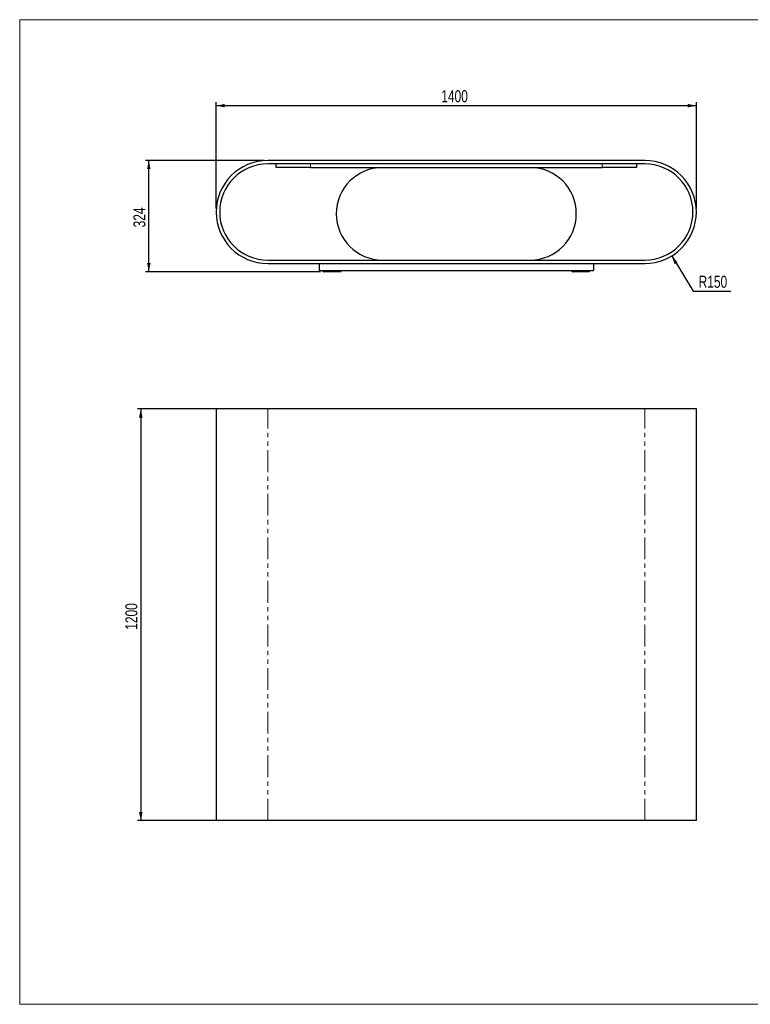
# Model space of a CAD drawing. Header units: millimetres. Extents: x 50 to 4150, y 50 to 2920.
# Tile 1 of 7: x 50 to 2181, y 50 to 2920. Entities that reach past the tile are written whole.
import ezdxf

# ---------------------------------------------------------------- set-up
doc = ezdxf.new("R2010")
doc.units = ezdxf.units.MM
doc.header["$LTSCALE"] = 10
doc.linetypes.add('PHANTOM', pattern=[12.7, 6.35, -1.27, 1.27, -1.27, 1.27, -1.27])
doc.layers.add('ANNOTAZIONI', color=8, linetype='Continuous')
doc.styles.add('SLDTEXTSTYLE4', font='ARIALN.TTF', dxfattribs={"width": 0.87})
doc.dimstyles.new('SLDDIMSTYLE0', dxfattribs={"dimtxt": 35, "dimasz": 25, "dimexe": 0, "dimexo": 0.0625, "dimgap": 8.75, "dimtad": 1, "dimdec": 1, "dimrnd": 1e-09, "dimzin": 12, "dimdsep": 46, "dimtxsty": 'SLDTEXTSTYLE4', "dimsah": 1, "dimcen": 0.09, "dimadec": 0, "dimazin": 3, "dimtfac": 1, "dimtdec": 1, "dimtofl": 0, "dimtmove": 0, "dimatfit": 3, "dimfxl": 1, "dimfrac": 2, "dimtolj": 1, "dimtzin": 12, "dimarcsym": 0})
doc.dimstyles.new('SLDDIMSTYLE1', dxfattribs={"dimtxt": 35, "dimasz": 25, "dimexe": 0, "dimexo": 0.0625, "dimgap": 8.75, "dimtad": 0, "dimtih": 1, "dimtoh": 1, "dimdec": 1, "dimrnd": 1e-09, "dimzin": 12, "dimdsep": 46, "dimtxsty": 'SLDTEXTSTYLE4', "dimsah": 1, "dimcen": 0, "dimadec": 0, "dimazin": 3, "dimtfac": 1, "dimtdec": 1, "dimtofl": 0, "dimtmove": 0, "dimatfit": 3, "dimfxl": 1, "dimfrac": 2, "dimtolj": 1, "dimtzin": 12, "dimarcsym": 0})

# ---------------------------------------------------------------- blocks, each defined once
blk = doc.blocks.new('_D')
at = {"layer": 'ANNOTAZIONI'}
for p, q in [((763.2, 2509.4), (416.6, 2509.4)), ((426.6, 2185.4), (426.6, 2509.4)), ((927.2, 2185.4), (416.6, 2185.4))]:
    blk.add_line(p, q, dxfattribs=at)
for points in [[(426.6, 2509.4), (421.5, 2484.4), (431.7, 2484.4)], [(426.6, 2185.4), (431.7, 2210.4), (421.5, 2210.4)]]:
    blk.add_solid(points, dxfattribs=at)
at = {"layer": 'ANNOTAZIONI', "insert": (381.5, 2314.5), "char_height": 35, "attachment_point": 1, "rotation": 90, "style": 'SLDTEXTSTYLE4'}
blk.add_mtext('324', dxfattribs=at)
blk = doc.blocks.new('_D_1')
at = {"layer": 'ANNOTAZIONI'}
for p, q in [((623.2, 2369.4), (623.2, 2679.4)), ((623.2, 2669.4), (2023.2, 2669.4)), ((2023.2, 2369.4), (2023.2, 2679.4))]:
    blk.add_line(p, q, dxfattribs=at)
for points in [[(623.2, 2669.4), (648.2, 2664.3), (648.2, 2674.5)], [(2023.2, 2669.4), (1998.2, 2674.5), (1998.2, 2664.3)]]:
    blk.add_solid(points, dxfattribs=at)
at = {"layer": 'ANNOTAZIONI', "insert": (1279.3, 2714.5), "char_height": 35, "attachment_point": 1, "style": 'SLDTEXTSTYLE4'}
blk.add_mtext('1400', dxfattribs=at)
blk = doc.blocks.new('_D_2')
at = {"layer": 'ANNOTAZIONI'}
for p, q in [((1951.2, 2231.3), (2013.8, 2128.5)), ((2013.8, 2128.5), (2123.9, 2128.5))]:
    blk.add_line(p, q, dxfattribs=at)
blk.add_solid([(1951.2, 2231.3), (1959.9, 2207.3), (1968.6, 2212.6)], dxfattribs=at)
at = {"layer": 'ANNOTAZIONI', "insert": (2029.7, 2173.6), "char_height": 35, "attachment_point": 1, "style": 'SLDTEXTSTYLE4'}
blk.add_mtext('R150', dxfattribs=at)
blk = doc.blocks.new('_D_4')
at = {"layer": 'ANNOTAZIONI'}
for p, q in [((763.2, 1785.4), (393.2, 1785.4)), ((403.2, 1785.4), (403.2, 585.4)), ((763.2, 585.4), (393.2, 585.4))]:
    blk.add_line(p, q, dxfattribs=at)
for points in [[(403.2, 1785.4), (398.1, 1760.4), (408.2, 1760.4)], [(403.2, 585.4), (408.2, 610.4), (398.1, 610.4)]]:
    blk.add_solid(points, dxfattribs=at)
at = {"layer": 'ANNOTAZIONI', "insert": (358.1, 1141.6), "char_height": 35, "attachment_point": 1, "rotation": 90, "style": 'SLDTEXTSTYLE4'}
blk.add_mtext('1200', dxfattribs=at)

msp = doc.modelspace()

# ---------------------------------------------------------------- linework, layer by layer
at = {"color": 7, "linetype": 'Continuous', "lineweight": 18}
for p, q in [((4150, 2920), (50, 2920)), ((50, 2920), (50, 50)), ((50, 50), (4150, 50))]:
    msp.add_line(p, q, dxfattribs=at)
at = {"color": 7, "linetype": 'Continuous', "lineweight": 25}
for p, q in [((1873.17, 2509.37), (773.17, 2509.37)), ((1873.17, 2499.37), (773.17, 2499.37)), ((798.17, 2489.37), (798.17, 2499.37)), ((1848.17, 2499.37), (1848.17, 2489.37)), ((898.17, 2489.37), (798.17, 2489.37)), ((898.17, 2489.37), (1748.17, 2489.37)), ((1848.17, 2489.37), (1748.17, 2489.37)), ((773.17, 2219.37), (1873.17, 2219.37)), ((773.17, 2209.37), (1873.17, 2209.37)), ((923.17, 2209.37), (923.17, 2189.37)), ((923.17, 2189.37), (1723.17, 2189.37)), ((983.67, 2185.37), (937.17, 2185.37)), ((1709.17, 2185.37), (1662.67, 2185.37)), ((1723.17, 2209.37), (1723.17, 2189.37)), ((623.17, 1785.41), (623.17, 585.41)), ((773.17, 1785.41), (623.17, 1785.41)), ((1873.17, 1785.41), (773.17, 1785.41)), ((2023.17, 1785.41), (1873.17, 1785.41)), ((2023.17, 585.41), (2023.17, 1785.41)), ((773.17, 585.41), (623.17, 585.41)), ((1873.17, 585.41), (773.17, 585.41)), ((2023.17, 585.41), (1873.17, 585.41))]:
    msp.add_line(p, q, dxfattribs=at)
at = {"color": 8, "linetype": 'PHANTOM', "lineweight": 18}
for p, q in [((898.17, 2499.37), (898.17, 2489.37)), ((1748.17, 2489.37), (1748.17, 2499.37)), ((937.17, 2189.37), (937.17, 2185.37)), ((983.67, 2189.37), (983.67, 2185.37)), ((1662.67, 2185.37), (1662.67, 2189.37)), ((1709.17, 2185.37), (1709.17, 2189.37)), ((773.17, 585.41), (773.17, 1785.41)), ((1873.17, 585.41), (1873.17, 1785.41))]:
    msp.add_line(p, q, dxfattribs=at)
at = {"color": 7, "linetype": 'Continuous', "lineweight": 25}
for centre, radius, start, end in [((773.17, 2359.37), 150, 90, 270), ((773.17, 2359.37), 140, 90, 270), ((1873.17, 2359.37), 150, 270, 90), ((1873.17, 2359.37), 140, 270, 90), ((1108.17, 2354.37), 135, 90, 270), ((1538.17, 2354.37), 135, 270, 90), ((937.17, 2189.37), 4, 180, 270), ((983.67, 2189.37), 4, 270, 0), ((1662.67, 2189.37), 4, 180, 270), ((1709.17, 2189.37), 4, 270, 0)]:
    msp.add_arc(centre, radius, start, end, dxfattribs=at)

# ---------------------------------------------------------------- dimensions: what is measured, and where the dimension line sits
at = {"layer": 'ANNOTAZIONI'}
dim = msp.add_linear_dim(base=(2023.17, 2669.37), p1=(623.17, 2359.37), p2=(2023.17, 2359.37), dimstyle='SLDDIMSTYLE0', dxfattribs=at)
dim.commit()
dim.dimension.update_dxf_attribs({"geometry": '_D_1', "text_midpoint": (1323.17, 2669.37), "dimtype": 160})
for base, p1, p2, picture, middle in [((426.62, 2509.37), (937.17, 2185.37), (773.17, 2509.37), '_D', (426.62, 2347.37)), ((403.17, 585.41), (773.17, 1785.41), (773.17, 585.41), '_D_4', (403.17, 1185.41))]:
    dim = msp.add_linear_dim(base=base, p1=p1, p2=p2, angle=90, dimstyle='SLDDIMSTYLE0', dxfattribs=at)
    dim.commit()
    dim.dimension.update_dxf_attribs({"geometry": picture, "text_midpoint": middle, "dimtype": 160})
dim = msp.add_radius_dim(center=(1873.17, 2359.37), mpoint=(1951.21, 2231.27), dimstyle='SLDDIMSTYLE1', dxfattribs=at)
dim.commit()
dim.dimension.update_dxf_attribs({"geometry": '_D_2', "text_midpoint": (2076.79, 2155.75), "dimtype": 164})

doc.saveas('drawing.dxf')
